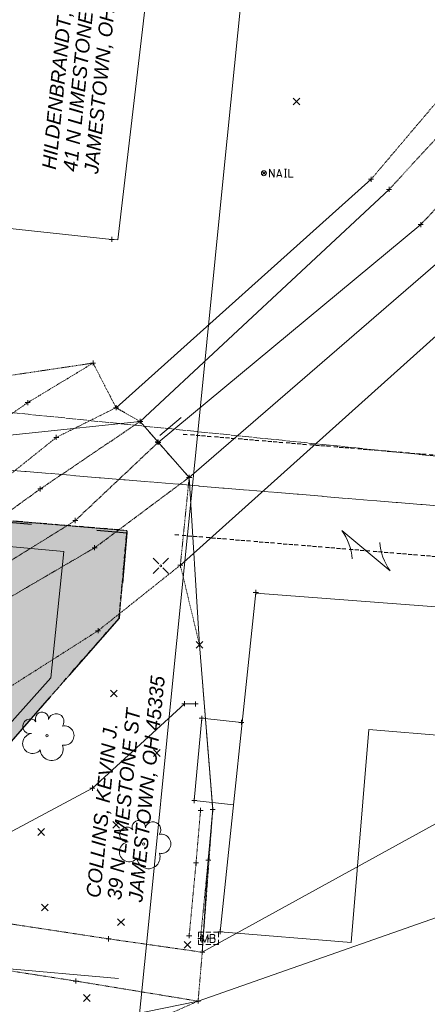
# Model space of a CAD drawing. Header units: feet. Extents: x 1620404 to 1693143, y 557267 to 607752.
# Tile 98 of 107: x 1621019 to 1621100, y 607306 to 607501. Entities that reach past the tile are written whole.
import ezdxf

# ---------------------------------------------------------------- set-up
doc = ezdxf.new("R2010")
doc.units = ezdxf.units.FT
doc.header["$MEASUREMENT"] = 0
for name, pattern in [('cl', [5, 0.09375, -0.09375, 4.625, -0.09375, 0.09375]), ('constlimit', [0]), ('DGN Style 2', [0.271631, 0.162979, -0.108652]), ('DGN Style 5', [0.190142, 0.081489, -0.108652]), ('elec', [4.2, 2, -0.1, -0.1, 2]), ('esmtchex', [4.75, 0.8, -0.325, -0.325, 0.8, -0.3, 0.8, -0.3, 0.8, -0.3]), ('esmtshex', [4.75, 0.8, -0.325, -0.325, 0.8, -0.3, 0.8, -0.3, 0.8, -0.3]), ('gasex', [0]), ('sanex', [0]), ('stream', [1.4, 0.7, -0.1, 0.1, -0.1, 0.1, -0.1, 0.1, -0.1])]:
    doc.linetypes.add(name, pattern=pattern)
for name, color, linetype, lineweight in [('BD_X_Building', 241, 'Continuous', 0), ('BD_X_Porch_or_Deck', 7, 'Continuous', 0), ('DR_X_Ditch', 133, 'stream', 0), ('DT_X_Break_Line', 40, 'Continuous', 0), ('DT_X_TIN_Hull', 5, 'Continuous', 0), ('DV_X_Property_Line', 7, 'Continuous', 0), ('DV_X_Property_Line (Construction)', 7, 'Continuous', 0), ('HY_X_Water_Edge', 133, 'stream', 0), ('PV_P_EOP', 7, 'Continuous', 30), ('PV_X_Driveway', 7, 'DGN Style 5', 0), ('PV_X_Walk', 120, 'DGN Style 5', 0), ('RD_X_Cells', 7, 'Continuous', 0), ('RD_X_Cells (Construction)', 7, 'Continuous', 0), ('RW_P_Const_Limits', 120, 'constlimit', 0), ('RW_X_CL', 6, 'cl', 0), ('RW_X_Esmt_CH', 6, 'esmtchex', 30), ('RW_X_Esmt_SH', 6, 'esmtshex', 30), ('SV_X_Break_Lines', 4, 'DGN Style 2', 0), ('SV_X_Control_Cells_Found', 7, 'Continuous', 0), ('SV_X_Random_Point (Construction)', 7, 'Continuous', 0), ('SV_X_Toe_of_Slope', 193, 'DGN Style 2', 0), ('SV_X_Top_of_Bank', 97, 'DGN Style 2', 0), ('UT_P_Electric', 1, 'elec', 13), ('UT_X_Gas', 40, 'gasex', 0), ('UT_X_Sanitary_Line', 3, 'sanex', 0), ('VG_X_Cells', 3, 'Continuous', 0), ('XS_X_Ground_Line', 3, 'DGN Style 2', 13)]:
    doc.layers.add(name, color=color, linetype=linetype, lineweight=lineweight)
doc.layers.add('RW_X_Easement_Area', color=3, linetype='DGN Style 2', lineweight=0, plot=False, transparency=0.5)
doc.layers.add('SH_Named_Boundary (Construction)', color=7, linetype='Continuous', lineweight=0, plot=False, transparency=0.5)
doc.layers.add('SV_X_Shot_Marker (Construction)', color=40, linetype='Continuous', lineweight=0, transparency=0.5)
doc.styles.add('Slanted-Normal LS 0.50 Masked', font='ariali.ttf', dxfattribs={"height": 0.14})

# ---------------------------------------------------------------- blocks, each defined once
blk = doc.blocks.new('OHK')
at = {"layer": 'DV_X_Property_Line', "color": 52, "linetype": 'Continuous', "lineweight": 0}
blk.add_line((-0.1, -0.12), (0.1, 0.12), dxfattribs=at)
for centre, start, end in [((-0.0581, 0.335), 273.6945, 306.337), ((0.0581, -0.335), 93.6945, 126.337)]:
    blk.add_arc(centre, 0.2668, start, end, dxfattribs=at)
at = {"layer": 'DV_X_Property_Line (Construction)', "color": 52, "linetype": 'Continuous', "lineweight": 30}
blk.add_point((0, 0), dxfattribs=at)
blk = doc.blocks.new('NAIL')
at = {"layer": 'SV_X_Control_Cells_Found', "color": 7, "linetype": 'Continuous', "lineweight": 0}
for p, q in [((-0.0177, 0.0177), (0.0177, -0.0177)), ((-0.0177, -0.0177), (0.0177, 0.0177))]:
    blk.add_line(p, q, dxfattribs=at)
at = {"layer": 'SV_X_Control_Cells_Found', "color": 7, "linetype": 'Continuous', "lineweight": 0, "flags": 128}
for points in [[(0.0545, -0.0405), (0.0545, 0.0395), (0.1017, -0.0405), (0.1017, 0.0395)], [(0.1269, -0.0405), (0.1521, 0.0395), (0.1767, -0.0405)], [(0.2019, 0.0395), (0.222, 0.0395)], [(0.2119, -0.0405), (0.2119, 0.0395)], [(0.2472, 0.0395), (0.2472, -0.0405), (0.2907, -0.0405)], [(0.1704, -0.0216), (0.1332, -0.0216)], [(0.2019, -0.0405), (0.222, -0.0405)]]:
    blk.add_lwpolyline(points, dxfattribs=at)
at = {"layer": 'SV_X_Control_Cells_Found', "color": 7, "linetype": 'Continuous', "lineweight": 0}
blk.add_circle((0, 0), 0.025, dxfattribs=at)
blk = doc.blocks.new('X_18')
at = {"layer": 'SV_X_Random_Point (Construction)', "color": 7, "linetype": 'Continuous', "lineweight": 0, "transparency": 33554559}
for p, q in [((-0.0333, -0.0334), (0.0333, 0.0334)), ((-0.0333, 0.0334), (0.0333, -0.0334))]:
    blk.add_line(p, q, dxfattribs=at)
blk = doc.blocks.new('SVPT_41')
at = {"layer": 'SV_X_Shot_Marker (Construction)', "transparency": 33554495}
for p, q in [((-0.025, 0), (0.025, 0)), ((0, 0.025), (0, -0.025))]:
    blk.add_line(p, q, dxfattribs=at)
blk.add_point((0, 0), dxfattribs=at)
blk = doc.blocks.new('SVPT_42')
at = {"layer": 'SV_X_Shot_Marker (Construction)', "transparency": 33554495}
for p, q in [((-0.025, 0), (0.025, 0)), ((0, 0.025), (0, -0.025))]:
    blk.add_line(p, q, dxfattribs=at)
blk.add_point((0, 0), dxfattribs=at)
blk = doc.blocks.new('SVPT_43')
at = {"layer": 'SV_X_Shot_Marker (Construction)', "transparency": 33554495}
for p, q in [((-0.025, 0), (0.025, 0)), ((0, 0.025), (0, -0.025))]:
    blk.add_line(p, q, dxfattribs=at)
blk.add_point((0, 0), dxfattribs=at)
blk = doc.blocks.new('SVPT_432')
at = {"layer": 'SV_X_Shot_Marker (Construction)', "transparency": 33554495}
for p, q in [((-0.025, 0), (0.025, 0)), ((0, 0.025), (0, -0.025))]:
    blk.add_line(p, q, dxfattribs=at)
blk.add_point((0, 0), dxfattribs=at)
blk = doc.blocks.new('SVPT_433')
at = {"layer": 'SV_X_Shot_Marker (Construction)', "transparency": 33554495}
for p, q in [((-0.025, 0), (0.025, 0)), ((0, 0.025), (0, -0.025))]:
    blk.add_line(p, q, dxfattribs=at)
blk.add_point((0, 0), dxfattribs=at)
blk = doc.blocks.new('BMCHS')
at = {"layer": 'SV_X_Control_Cells_Found', "color": 52, "linetype": 'Continuous', "lineweight": 0}
for p, q in [((-0.0755, 0.0752), (-0.0208, 0.0205)), ((0.0208, 0.0205), (0.0754, 0.0752)), ((-0.0755, -0.0757), (-0.0208, -0.0211)), ((0.0208, -0.0211), (0.0754, -0.0757))]:
    blk.add_line(p, q, dxfattribs=at)
blk.add_circle((0, 0), 0.0085, dxfattribs=at)
blk = doc.blocks.new('SVPT_434')
at = {"layer": 'SV_X_Shot_Marker (Construction)', "transparency": 33554495}
for p, q in [((-0.025, 0), (0.025, 0)), ((0, 0.025), (0, -0.025))]:
    blk.add_line(p, q, dxfattribs=at)
blk.add_point((0, 0), dxfattribs=at)
blk = doc.blocks.new('SVPT_435')
at = {"layer": 'SV_X_Shot_Marker (Construction)', "transparency": 33554495}
for p, q in [((-0.025, 0), (0.025, 0)), ((0, 0.025), (0, -0.025))]:
    blk.add_line(p, q, dxfattribs=at)
blk.add_point((0, 0), dxfattribs=at)
blk = doc.blocks.new('SVPT_436')
at = {"layer": 'SV_X_Shot_Marker (Construction)', "transparency": 33554495}
for p, q in [((-0.025, 0), (0.025, 0)), ((0, 0.025), (0, -0.025))]:
    blk.add_line(p, q, dxfattribs=at)
blk.add_point((0, 0), dxfattribs=at)
blk = doc.blocks.new('SVPT_437')
at = {"layer": 'SV_X_Shot_Marker (Construction)', "transparency": 33554495}
for p, q in [((-0.025, 0), (0.025, 0)), ((0, 0.025), (0, -0.025))]:
    blk.add_line(p, q, dxfattribs=at)
blk.add_point((0, 0), dxfattribs=at)
blk = doc.blocks.new('SVPT_438')
at = {"layer": 'SV_X_Shot_Marker (Construction)', "transparency": 33554495}
for p, q in [((-0.025, 0), (0.025, 0)), ((0, 0.025), (0, -0.025))]:
    blk.add_line(p, q, dxfattribs=at)
blk.add_point((0, 0), dxfattribs=at)
blk = doc.blocks.new('SVPT_439')
at = {"layer": 'SV_X_Shot_Marker (Construction)', "transparency": 33554495}
for p, q in [((-0.025, 0), (0.025, 0)), ((0, 0.025), (0, -0.025))]:
    blk.add_line(p, q, dxfattribs=at)
blk.add_point((0, 0), dxfattribs=at)
blk = doc.blocks.new('SVPT_440')
at = {"layer": 'SV_X_Shot_Marker (Construction)', "transparency": 33554495}
for p, q in [((-0.025, 0), (0.025, 0)), ((0, 0.025), (0, -0.025))]:
    blk.add_line(p, q, dxfattribs=at)
blk.add_point((0, 0), dxfattribs=at)
blk = doc.blocks.new('SVPT_441')
at = {"layer": 'SV_X_Shot_Marker (Construction)', "transparency": 33554495}
for p, q in [((-0.025, 0), (0.025, 0)), ((0, 0.025), (0, -0.025))]:
    blk.add_line(p, q, dxfattribs=at)
blk.add_point((0, 0), dxfattribs=at)
blk = doc.blocks.new('MB')
at = {"layer": 'RD_X_Cells', "color": 230, "linetype": 'Continuous', "lineweight": 0}
for p, q in [((-0.0256, 0.0611), (0.0245, 0.0611)), ((-0.0256, -0.0611), (0.0245, -0.0611))]:
    blk.add_line(p, q, dxfattribs=at)
at = {"layer": 'RD_X_Cells', "color": 230, "linetype": 'Continuous', "lineweight": 0, "flags": 128}
for points in [[(-0.1, 0.0126), (-0.1, 0.0611), (-0.0515, 0.0611)], [(-0.0648, -0.04), (-0.0648, 0.04), (-0.0358, -0.04), (-0.0081, 0.04), (-0.0081, -0.04)], [(0.0511, 0.0035), (0.0542, 0.0066), (0.0561, 0.0085), (0.0574, 0.0104), (0.058, 0.0117), (0.0593, 0.0142), (0.0599, 0.0161), (0.0612, 0.0205), (0.0612, 0.0224), (0.0612, 0.0249), (0.0605, 0.0287), (0.0593, 0.0318), (0.0574, 0.0343), (0.0542, 0.0368), (0.0517, 0.0381), (0.0505, 0.0387), (0.0473, 0.04), (0.0164, 0.04), (0.0164, -0.04), (0.0511, -0.04), (0.0555, -0.0375), (0.0593, -0.0343), (0.0624, -0.0293), (0.0643, -0.0236), (0.0649, -0.0179), (0.0649, -0.0142), (0.0637, -0.0104), (0.0612, -0.0047), (0.058, -0.0009), (0.0511, 0.0035), (0.0164, 0.0035)], [(0.0503, 0.0611), (0.1, 0.0611), (0.1, 0.0126)], [(-0.0515, -0.0611), (-0.1, -0.0611), (-0.1, -0.0126)], [(0.1, -0.0126), (0.1, -0.0611), (0.0503, -0.0611)]]:
    blk.add_lwpolyline(points, dxfattribs=at)
at = {"layer": 'RD_X_Cells (Construction)', "color": 230, "linetype": 'Continuous', "lineweight": 30}
blk.add_point((0, 0), dxfattribs=at)
blk = doc.blocks.new('X_72')
at = {"layer": 'SV_X_Random_Point (Construction)', "color": 7, "linetype": 'Continuous', "lineweight": 0, "transparency": 33554559}
for p, q in [((-0.0333, -0.0334), (0.0333, 0.0334)), ((-0.0333, 0.0334), (0.0333, -0.0334))]:
    blk.add_line(p, q, dxfattribs=at)
blk = doc.blocks.new('X_73')
at = {"layer": 'SV_X_Random_Point (Construction)', "color": 7, "linetype": 'Continuous', "lineweight": 0, "transparency": 33554559}
for p, q in [((-0.0333, -0.0334), (0.0333, 0.0334)), ((-0.0333, 0.0334), (0.0333, -0.0334))]:
    blk.add_line(p, q, dxfattribs=at)
blk = doc.blocks.new('X_74')
at = {"layer": 'SV_X_Random_Point (Construction)', "color": 7, "linetype": 'Continuous', "lineweight": 0, "transparency": 33554559}
for p, q in [((-0.0333, -0.0334), (0.0333, 0.0334)), ((-0.0333, 0.0334), (0.0333, -0.0334))]:
    blk.add_line(p, q, dxfattribs=at)
blk = doc.blocks.new('X_80')
at = {"layer": 'SV_X_Random_Point (Construction)', "color": 7, "linetype": 'Continuous', "lineweight": 0, "transparency": 33554559}
for p, q in [((-0.0333, -0.0334), (0.0333, 0.0334)), ((-0.0333, 0.0334), (0.0333, -0.0334))]:
    blk.add_line(p, q, dxfattribs=at)
blk = doc.blocks.new('X_81')
at = {"layer": 'SV_X_Random_Point (Construction)', "color": 7, "linetype": 'Continuous', "lineweight": 0, "transparency": 33554559}
for p, q in [((-0.0333, -0.0334), (0.0333, 0.0334)), ((-0.0333, 0.0334), (0.0333, -0.0334))]:
    blk.add_line(p, q, dxfattribs=at)
blk = doc.blocks.new('X_82')
at = {"layer": 'SV_X_Random_Point (Construction)', "color": 7, "linetype": 'Continuous', "lineweight": 0, "transparency": 33554559}
for p, q in [((-0.0333, -0.0334), (0.0333, 0.0334)), ((-0.0333, 0.0334), (0.0333, -0.0334))]:
    blk.add_line(p, q, dxfattribs=at)
blk = doc.blocks.new('X_83')
at = {"layer": 'SV_X_Random_Point (Construction)', "color": 7, "linetype": 'Continuous', "lineweight": 0, "transparency": 33554559}
for p, q in [((-0.0333, -0.0334), (0.0333, 0.0334)), ((-0.0333, 0.0334), (0.0333, -0.0334))]:
    blk.add_line(p, q, dxfattribs=at)
blk = doc.blocks.new('X_84')
at = {"layer": 'SV_X_Random_Point (Construction)', "color": 7, "linetype": 'Continuous', "lineweight": 0, "transparency": 33554559}
for p, q in [((-0.0333, -0.0334), (0.0333, 0.0334)), ((-0.0333, 0.0334), (0.0333, -0.0334))]:
    blk.add_line(p, q, dxfattribs=at)
blk = doc.blocks.new('SVPT_442')
at = {"layer": 'SV_X_Shot_Marker (Construction)', "transparency": 33554495}
for p, q in [((-0.025, 0), (0.025, 0)), ((0, 0.025), (0, -0.025))]:
    blk.add_line(p, q, dxfattribs=at)
blk.add_point((0, 0), dxfattribs=at)
blk = doc.blocks.new('SVPT_443')
at = {"layer": 'SV_X_Shot_Marker (Construction)', "transparency": 33554495}
for p, q in [((-0.025, 0), (0.025, 0)), ((0, 0.025), (0, -0.025))]:
    blk.add_line(p, q, dxfattribs=at)
blk.add_point((0, 0), dxfattribs=at)
blk = doc.blocks.new('SVPT_444')
at = {"layer": 'SV_X_Shot_Marker (Construction)', "transparency": 33554495}
for p, q in [((-0.025, 0), (0.025, 0)), ((0, 0.025), (0, -0.025))]:
    blk.add_line(p, q, dxfattribs=at)
blk.add_point((0, 0), dxfattribs=at)
blk = doc.blocks.new('TREE')
at = {"layer": 'VG_X_Cells', "color": 3, "linetype": 'Continuous', "lineweight": 0}
blk.add_circle((0, 0), 0.012, dxfattribs=at)
for centre, radius, start, end in [((-0.0492, 0.1684), 0.0658, 354.0047, 205.97412), ((0.0913, 0.1415), 0.0776, 323.82996, 165.0376), ((-0.1655, 0.0932), 0.0735, 39.06254, 279.54124), ((-0.1427, -0.0774), 0.0987, 96.17219, 320.57371), ((0.173, 0.0018), 0.0957, 259.14531, 101.45961), ((0.0473, -0.1303), 0.1142, 184.94757, 19.45715)]:
    blk.add_arc(centre, radius, start, end, dxfattribs=at)
blk = doc.blocks.new('TREE_1')
at = {"layer": 'VG_X_Cells', "color": 3, "linetype": 'Continuous', "lineweight": 0}
blk.add_circle((0, 0), 0.012, dxfattribs=at)
for centre, radius, start, end in [((-0.0492, 0.1684), 0.0658, 354.0047, 205.97412), ((0.0913, 0.1415), 0.0776, 323.82996, 165.0376), ((-0.1655, 0.0932), 0.0735, 39.06254, 279.54124), ((-0.1427, -0.0774), 0.0987, 96.17219, 320.57371), ((0.173, 0.0018), 0.0957, 259.14531, 101.45961), ((0.0473, -0.1303), 0.1142, 184.94757, 19.45715)]:
    blk.add_arc(centre, radius, start, end, dxfattribs=at)
blk = doc.blocks.new('SVPT_450')
at = {"layer": 'SV_X_Shot_Marker (Construction)', "transparency": 33554495}
for p, q in [((-0.025, 0), (0.025, 0)), ((0, 0.025), (0, -0.025))]:
    blk.add_line(p, q, dxfattribs=at)
blk.add_point((0, 0), dxfattribs=at)
blk = doc.blocks.new('SVPT_451')
at = {"layer": 'SV_X_Shot_Marker (Construction)', "transparency": 33554495}
for p, q in [((-0.025, 0), (0.025, 0)), ((0, 0.025), (0, -0.025))]:
    blk.add_line(p, q, dxfattribs=at)
blk.add_point((0, 0), dxfattribs=at)
blk = doc.blocks.new('SVPT_452')
at = {"layer": 'SV_X_Shot_Marker (Construction)', "transparency": 33554495}
for p, q in [((-0.025, 0), (0.025, 0)), ((0, 0.025), (0, -0.025))]:
    blk.add_line(p, q, dxfattribs=at)
blk.add_point((0, 0), dxfattribs=at)
blk = doc.blocks.new('SVPT_453')
at = {"layer": 'SV_X_Shot_Marker (Construction)', "transparency": 33554495}
for p, q in [((-0.025, 0), (0.025, 0)), ((0, 0.025), (0, -0.025))]:
    blk.add_line(p, q, dxfattribs=at)
blk.add_point((0, 0), dxfattribs=at)
blk = doc.blocks.new('X_85')
at = {"layer": 'SV_X_Random_Point (Construction)', "color": 7, "linetype": 'Continuous', "lineweight": 0, "transparency": 33554559}
for p, q in [((-0.0333, -0.0334), (0.0333, 0.0334)), ((-0.0333, 0.0334), (0.0333, -0.0334))]:
    blk.add_line(p, q, dxfattribs=at)
blk = doc.blocks.new('*U1169')
at = {"layer": 'DT_X_TIN_Hull', "flags": 128}
for points in [[(-283.74, -75.71), (-282.33, -81.3), (-217.69, -104.06), (-142.34, -167.87), (-146.67, -213.69), (-135.19, -297.92), (-84.51, -298.27), (-83.44, -286.62), (-81.16, -261.73), (-81.03, -260.23), (-78.8, -235.34), (-78.51, -232.83), (-75.69, -207.99), (-75.69, -207.93), (-73.19, -183.06), (-73.05, -181.83), (-70.37, -156.98), (-68.84, -139.29), (0.03, -71.15), (23.69, -66.34), (283.74, 24.86)], [(188.57, 33.52), (24.5, -56.65), (25.68, -38.43), (26.59, -28.38), (23.96, 4.23), (21.91, 37.43), (12.19, 48.52), (-33.19, 43.74), (-94.82, 122.25), (-93.8, 130.61)]]:
    blk.add_lwpolyline(points, dxfattribs=at)
blk = doc.blocks.new('SVPT_1029')
at = {"layer": 'SV_X_Shot_Marker (Construction)', "transparency": 33554495}
for p, q in [((-0.025, 0), (0.025, 0)), ((0, 0.025), (0, -0.025))]:
    blk.add_line(p, q, dxfattribs=at)
blk.add_point((0, 0), dxfattribs=at)
blk = doc.blocks.new('SVPT_1030')
at = {"layer": 'SV_X_Shot_Marker (Construction)', "transparency": 33554495}
for p, q in [((-0.025, 0), (0.025, 0)), ((0, 0.025), (0, -0.025))]:
    blk.add_line(p, q, dxfattribs=at)
blk.add_point((0, 0), dxfattribs=at)
blk = doc.blocks.new('SVPT_1031')
at = {"layer": 'SV_X_Shot_Marker (Construction)', "transparency": 33554495}
for p, q in [((-0.025, 0), (0.025, 0)), ((0, 0.025), (0, -0.025))]:
    blk.add_line(p, q, dxfattribs=at)
blk.add_point((0, 0), dxfattribs=at)
blk = doc.blocks.new('SVPT_1032')
at = {"layer": 'SV_X_Shot_Marker (Construction)', "transparency": 33554495}
for p, q in [((-0.025, 0), (0.025, 0)), ((0, 0.025), (0, -0.025))]:
    blk.add_line(p, q, dxfattribs=at)
blk.add_point((0, 0), dxfattribs=at)
blk = doc.blocks.new('SVPT_1033')
at = {"layer": 'SV_X_Shot_Marker (Construction)', "transparency": 33554495}
for p, q in [((-0.025, 0), (0.025, 0)), ((0, 0.025), (0, -0.025))]:
    blk.add_line(p, q, dxfattribs=at)
blk.add_point((0, 0), dxfattribs=at)
blk = doc.blocks.new('SVPT_1034')
at = {"layer": 'SV_X_Shot_Marker (Construction)', "transparency": 33554495}
for p, q in [((-0.025, 0), (0.025, 0)), ((0, 0.025), (0, -0.025))]:
    blk.add_line(p, q, dxfattribs=at)
blk.add_point((0, 0), dxfattribs=at)
blk = doc.blocks.new('SVPT_1035')
at = {"layer": 'SV_X_Shot_Marker (Construction)', "transparency": 33554495}
for p, q in [((-0.025, 0), (0.025, 0)), ((0, 0.025), (0, -0.025))]:
    blk.add_line(p, q, dxfattribs=at)
blk.add_point((0, 0), dxfattribs=at)
blk = doc.blocks.new('SVPT_1043')
at = {"layer": 'SV_X_Shot_Marker (Construction)', "transparency": 33554495}
for p, q in [((0, 0.025), (0, -0.025)), ((-0.025, 0), (0.025, 0))]:
    blk.add_line(p, q, dxfattribs=at)
blk.add_point((0, 0), dxfattribs=at)
blk = doc.blocks.new('SVPT_1101')
at = {"layer": 'SV_X_Shot_Marker (Construction)', "transparency": 33554495}
for p, q in [((-0.025, 0), (0.025, 0)), ((0, 0.025), (0, -0.025))]:
    blk.add_line(p, q, dxfattribs=at)
blk.add_point((0, 0), dxfattribs=at)
blk = doc.blocks.new('SVPT_1102')
at = {"layer": 'SV_X_Shot_Marker (Construction)', "transparency": 33554495}
for p, q in [((-0.025, 0), (0.025, 0)), ((0, 0.025), (0, -0.025))]:
    blk.add_line(p, q, dxfattribs=at)
blk.add_point((0, 0), dxfattribs=at)
blk = doc.blocks.new('SVPT_1103')
at = {"layer": 'SV_X_Shot_Marker (Construction)', "transparency": 33554495}
for p, q in [((-0.025, 0), (0.025, 0)), ((0, 0.025), (0, -0.025))]:
    blk.add_line(p, q, dxfattribs=at)
blk.add_point((0, 0), dxfattribs=at)
blk = doc.blocks.new('SVPT_1104')
at = {"layer": 'SV_X_Shot_Marker (Construction)', "transparency": 33554495}
for p, q in [((-0.025, 0), (0.025, 0)), ((0, 0.025), (0, -0.025))]:
    blk.add_line(p, q, dxfattribs=at)
blk.add_point((0, 0), dxfattribs=at)
blk = doc.blocks.new('SVPT_1140')
at = {"layer": 'SV_X_Shot_Marker (Construction)', "transparency": 33554495}
for p, q in [((-0.025, 0), (0.025, 0)), ((0, 0.025), (0, -0.025))]:
    blk.add_line(p, q, dxfattribs=at)
blk.add_point((0, 0), dxfattribs=at)
blk = doc.blocks.new('SVPT_1141')
at = {"layer": 'SV_X_Shot_Marker (Construction)', "transparency": 33554495}
for p, q in [((-0.025, 0), (0.025, 0)), ((0, 0.025), (0, -0.025))]:
    blk.add_line(p, q, dxfattribs=at)
blk.add_point((0, 0), dxfattribs=at)
blk = doc.blocks.new('SVPT_1142')
at = {"layer": 'SV_X_Shot_Marker (Construction)', "transparency": 33554495}
for p, q in [((-0.025, 0), (0.025, 0)), ((0, 0.025), (0, -0.025))]:
    blk.add_line(p, q, dxfattribs=at)
blk.add_point((0, 0), dxfattribs=at)

msp = doc.modelspace()

# ---------------------------------------------------------------- linework, layer by layer
at = {"layer": 'BD_X_Building'}
for p, q in [((1621036.98, 607457.68), (1621038.17, 607457.56)), ((1621122.36, 607383.29), (1621065.55, 607387.59)), ((1621084.46, 607318.34), (1621087.97, 607360.54)), ((1621087.97, 607360.54), (1621119.47, 607357.92)), ((1621058.51, 607320.5), (1621084.46, 607318.34))]:
    msp.add_line(p, q, dxfattribs=at)
at = {"layer": 'BD_X_Building', "flags": 128}
for points in [[(1621036.98, 607457.68), (1621008.8, 607460.67)], [(1621065.56, 607387.74), (1621058.51, 607320.5)]]:
    msp.add_lwpolyline(points, dxfattribs=at)
at = {"layer": 'BD_X_Porch_or_Deck'}
msp.add_line((1621053.36, 607346.48), (1621061.14, 607345.64), dxfattribs=at)
at = {"layer": 'BD_X_Porch_or_Deck', "flags": 128}
msp.add_lwpolyline([(1621053.36, 607346.48), (1621054.82, 607362.79), (1621062.7, 607361.97)], dxfattribs=at)
at = {"layer": 'DR_X_Ditch', "flags": 128}
msp.add_lwpolyline([(1621098.26, 607460.62), (1621131.78, 607496.09), (1621163.7, 607535.15), (1621204.3, 607578.78), (1621236.39, 607611.18), (1621277.1, 607640.63), (1621316.81, 607671.58), (1621364.8, 607706.19)], dxfattribs=at)
at = {"layer": 'DT_X_Break_Line'}
for p, q in [((1621037.83, 607424.33), (1621088.42, 607469.58)), ((1621091.98, 607467.57), (1621042.62, 607421.61)), ((1621046.19, 607417.46), (1621098.26, 607460.62)), ((1621101.67, 607453.07), (1621052.34, 607410.52)), ((1621112.46, 607448.56), (1621050.59, 607393.13))]:
    msp.add_line(p, q, dxfattribs=at)
at = {"layer": 'HY_X_Water_Edge'}
msp.add_point((1621042.62, 607421.61), dxfattribs=at)
at = {"layer": 'PV_X_Driveway', "flags": 128}
msp.add_lwpolyline([(1621054.11, 607306.75), (1621029.86, 607310.73), (1621008.79, 607314), (1620999.11, 607315.64), (1620991.61, 607316.42), (1620986.89, 607316.71), (1620983.82, 607316.24), (1620979.17, 607315.07), (1620975.62, 607313.71), (1620972.5, 607311.97), (1620971.3, 607311.31), (1620971.13, 607310.77), (1620971, 607310.15), (1620970.84, 607309.27), (1620973.89, 607308.62), (1620999.55, 607305.5), (1621030.45, 607301.94)], dxfattribs=at)
at = {"layer": 'PV_X_Walk', "flags": 128}
for points in [[(1621052.34, 607319.72), (1621053.7, 607334.14), (1621054.59, 607344.55)], [(1621057.01, 607344.71), (1621056.11, 607334.66), (1621054.58, 607319.15)]]:
    msp.add_lwpolyline(points, dxfattribs=at)
at = {"layer": 'RW_P_Const_Limits'}
for p, q in [((1621027.51, 607395.84), (1621012.47, 607397.21)), ((1621024.89, 607370.82), (1621027.51, 607395.84)), ((1621008.38, 607352.34), (1621024.89, 607370.82))]:
    msp.add_line(p, q, dxfattribs=at)
at = {"layer": 'RW_X_Esmt_SH'}
for p, q in [((1621051.17, 607419.11), (1621561.39, 607376.53)), ((1621049.5, 607399.18), (1621559.73, 607356.6))]:
    msp.add_line(p, q, dxfattribs=at)
at = {"layer": 'SV_X_Break_Lines', "flags": 128}
for points in [[(1620989.17, 607405.19), (1620999.06, 607410.47), (1621020.33, 607425.34), (1621033.29, 607433.17)], [(1620990.49, 607399.42), (1621000.47, 607398.02), (1621025.99, 607418.44), (1621037.83, 607424.33)]]:
    msp.add_lwpolyline(points, dxfattribs=at)
at = {"layer": 'SV_X_Toe_of_Slope', "flags": 128}
msp.add_lwpolyline([(1621091.98, 607467.57), (1621125.27, 607503.64), (1621155.57, 607543.55), (1621194.23, 607585.96), (1621229.27, 607619.63), (1621270.17, 607649.45), (1621313.41, 607682.02), (1621357.67, 607717.03)], dxfattribs=at)
at = {"layer": 'SV_X_Top_of_Bank', "flags": 128}
msp.add_lwpolyline([(1621088.42, 607469.58), (1621121.71, 607508.87), (1621152.08, 607547.5), (1621190.16, 607588.87), (1621224.62, 607622.05), (1621265.66, 607652.5), (1621309.41, 607687.37), (1621352.88, 607724.24)], dxfattribs=at)
at = {"layer": 'UT_X_Sanitary_Line'}
for p, q in [((1621050.72, 607422.36), (1621046.49, 607418.79)), ((1620969.21, 607317.37), (1621038.31, 607311.22))]:
    msp.add_line(p, q, dxfattribs=at)

# ---------------------------------------------------------------- block references
at = {"layer": 'DV_X_Property_Line', "color": 52, "linetype": 'Continuous', "lineweight": 30, "xscale": 40, "yscale": 40, "zscale": 40, "rotation": 270}
msp.add_blockref('OHK', (1621087.39, 607396.01), dxfattribs=at)
at = {"layer": 'RD_X_Cells', "color": 230, "linetype": 'Continuous', "lineweight": 30, "xscale": 20, "yscale": 20, "zscale": 20}
msp.add_blockref('MB', (1621056.17, 607319.18), dxfattribs=at)
at = {"layer": 'SV_X_Control_Cells_Found', "color": 7, "linetype": 'Continuous', "lineweight": 0, "xscale": 20, "yscale": 20, "zscale": 20}
msp.add_blockref('NAIL', (1621067.17, 607470.79), dxfattribs=at)
at = {"layer": 'SV_X_Control_Cells_Found', "color": 52, "linetype": 'Continuous', "lineweight": 0, "xscale": 20, "yscale": 20, "zscale": 20}
msp.add_blockref('BMCHS', (1621046.71, 607393), dxfattribs=at)
at = {"layer": 'SV_X_Random_Point (Construction)', "color": 7, "linetype": 'Continuous', "lineweight": 0, "transparency": 33554559, "xscale": 20, "yscale": 20, "zscale": 20}
for name, p in [('X_18', (1621073.63, 607485.02)), ('X_83', (1621054.39, 607377.32)), ('X_80', (1621022.97, 607340.26)), ('X_74', (1621023.71, 607325.3)), ('X_73', (1621038.82, 607322.38)), ('X_72', (1621052.03, 607317.91)), ('X_85', (1621032.03, 607307.37))]:
    msp.add_blockref(name, p, dxfattribs=at)
at = {"layer": 'SV_X_Shot_Marker (Construction)', "transparency": 33554495, "xscale": 20, "yscale": 20, "zscale": 20}
for name, p in [('SVPT_41', (1621088.42, 607469.58)), ('SVPT_42', (1621091.98, 607467.57)), ('SVPT_43', (1621098.26, 607460.62)), ('SVPT_1043', (1621036.98, 607457.68)), ('SVPT_1102', (1621033.29, 607433.17)), ('SVPT_1101', (1621020.33, 607425.34)), ('SVPT_1104', (1621037.83, 607424.33)), ('SVPT_1029', (1621042.62, 607421.61)), ('SVPT_1103', (1621025.99, 607418.44)), ('SVPT_1030', (1621046.09, 607417.55)), ('SVPT_1031', (1621046.19, 607417.46)), ('SVPT_1032', (1621052.34, 607410.52)), ('SVPT_1035', (1621022.82, 607408.23)), ('SVPT_1034', (1621029.76, 607401.98)), ('SVPT_1033', (1621033.59, 607396.57)), ('SVPT_433', (1621050.59, 607393.13)), ('SVPT_434', (1621065.56, 607387.74)), ('SVPT_432', (1621034.27, 607380.14)), ('SVPT_1141', (1621051.4, 607365.66)), ('SVPT_1142', (1621053.62, 607365.63)), ('SVPT_443', (1621054.82, 607362.79)), ('SVPT_444', (1621062.7, 607361.97)), ('SVPT_442', (1621053.36, 607346.48)), ('SVPT_438', (1621054.59, 607344.55)), ('SVPT_439', (1621057.01, 607344.71)), ('SVPT_437', (1621053.7, 607334.14)), ('SVPT_440', (1621056.11, 607334.66)), ('SVPT_435', (1621058.51, 607320.5)), ('SVPT_450', (1621036.36, 607319.09)), ('SVPT_436', (1621052.34, 607319.72)), ('SVPT_441', (1621054.58, 607319.15)), ('SVPT_451', (1621054.93, 607316.44)), ('SVPT_453', (1621029.86, 607310.73)), ('SVPT_452', (1621054.11, 607306.75))]:
    msp.add_blockref(name, p, dxfattribs=at)
at = {"layer": 'VG_X_Cells', "color": 3, "linetype": 'Continuous', "lineweight": 0, "xscale": 20, "yscale": 20, "zscale": 20}
msp.add_blockref('TREE_1', (1621024.13, 607359.33), dxfattribs=at)

# ---------------------------------------------------------------- texts
at = {"layer": 'PV_P_EOP', "linetype": 'Continuous', "char_height": 2.8, "attachment_point": 1, "rotation": 84.274, "line_spacing_factor": 0.9, "style": 'Slanted-Normal LS 0.50 Masked', "bg_fill": 3, "box_fill_scale": 1.0125, "bg_fill_color": 7, "bg_fill_transparency": 0}
for s, insert in [('HILDENBRANDT, REBECCA JEAN\\P41 N LIMESTONE ST\\PJAMESTOWN, OH 45335', (1621023.13, 607471.69)), ('COLLINS, KEVIN J.\\P39 N LIMESTONE ST\\PJAMESTOWN, OH 45335', (1621031.9, 607327.4))]:
    msp.add_mtext(s, dxfattribs=dict(at, insert=insert))

# ---------------------------------------------------------------- next in the draw order: linework, layer by layer
at = {"layer": 'BD_X_Building'}
msp.add_line((1621046.34, 607526.76), (1621038.17, 607457.56), dxfattribs=at)
at = {"layer": 'DR_X_Ditch', "flags": 128}
msp.add_lwpolyline([(1620812.28, 607290.97), (1620831.52, 607300.3), (1620859.27, 607309.37), (1620871.34, 607314.8), (1620884.06, 607321.46), (1620901.11, 607331.64), (1620919.29, 607345.34), (1620942.01, 607360.11), (1620965.66, 607369.95), (1620996.58, 607381.37), (1621029.76, 607401.98), (1621046.19, 607417.46)], dxfattribs=at)
at = {"layer": 'HY_X_Water_Edge', "flags": 128}
for points in [[(1620814.86, 607301.89), (1620837.28, 607315.38), (1620858.15, 607323.49), (1620870.43, 607322.01), (1620882.07, 607327.1), (1620905.46, 607339.12), (1620917.1, 607352.54), (1620929.55, 607365.29), (1620949.07, 607375.46), (1620965.39, 607379.95), (1620996.61, 607389.34), (1621022.82, 607408.23), (1621042.62, 607421.61)], [(1620815.49, 607284.81), (1620835.77, 607293.33), (1620863.59, 607303.66), (1620874.92, 607311.02), (1620889.26, 607316.69), (1620903.41, 607328.88), (1620919.98, 607340.41), (1620944.93, 607354.49), (1620994.99, 607374.05), (1621033.59, 607396.57), (1621052.34, 607410.52)]]:
    msp.add_lwpolyline(points, dxfattribs=at)
at = {"layer": 'PV_X_Driveway', "flags": 128}
msp.add_lwpolyline([(1620968.23, 607329.84), (1620970.76, 607329.39), (1620978.75, 607328.47), (1620999.4, 607325.63), (1621017.76, 607321.92), (1621036.36, 607319.09), (1621054.93, 607316.44)], dxfattribs=at)
at = {"layer": 'RW_X_CL'}
msp.add_line((1620980.58, 607414.96), (1621560.56, 607366.57), dxfattribs=at)
at = {"layer": 'RW_X_Easement_Area', "transparency": 33554495, "flags": 128}
msp.add_lwpolyline([(1620999.27, 607337.99), (1621005.15, 607402.88), (1621040.03, 607399.97), (1621038.46, 607382.6)], close=True, dxfattribs=at)
at = {"layer": 'RW_X_Easement_Area', "transparency": 33554495, "extrusion": (0, 0, -1)}
msp.add_solid([(-1620999.27, 607337.99), (-1621005.15, 607402.88), (-1621038.46, 607382.6), (-1621040.03, 607399.97)], dxfattribs=at)
at = {"layer": 'RW_X_Esmt_CH', "flags": 128}
msp.add_lwpolyline([(1620999.27, 607337.99), (1621038.46, 607382.6), (1621040.03, 607399.97), (1621005.15, 607402.88)], dxfattribs=at)
at = {"layer": 'RW_X_Esmt_CH', "ltscale": 20, "flags": 128}
msp.add_lwpolyline([(1621005.14, 607402.69), (1621039.99, 607399.53), (1621038.46, 607382.6), (1620999.27, 607337.99), (1621005.14, 607402.69)], dxfattribs=at)
at = {"layer": 'SH_Named_Boundary (Construction)', "transparency": 33554495, "flags": 128}
msp.add_lwpolyline([(1620820.26, 607092.44), (1621019.26, 607072.48), (1621024.25, 607122.23), (1621029.24, 607171.98), (1621034.22, 607221.73), (1621039.21, 607271.48), (1621044.2, 607321.24), (1621049.19, 607370.99), (1621054.18, 607420.74), (1621059.17, 607470.49), (1621064.16, 607520.24), (1621069.14, 607569.99), (1620870.14, 607589.94), (1620865.15, 607540.19), (1620860.17, 607490.44), (1620855.18, 607440.69), (1620850.19, 607390.94), (1620845.2, 607341.19), (1620840.21, 607291.44), (1620835.22, 607241.69), (1620830.23, 607191.94), (1620825.25, 607142.19), (1620820.26, 607092.44)], dxfattribs=at)
at = {"layer": 'SV_X_Top_of_Bank', "flags": 128}
msp.add_lwpolyline([(1620968.98, 607330.96), (1620969.3, 607336.16), (1620970.7, 607336.22), (1620970.63, 607337.8), (1620978.23, 607341.36), (1620978.52, 607341.85), (1620980.67, 607341.6), (1620981.86, 607340.65), (1620983.4, 607341.39), (1620996.12, 607351.73), (1621017.06, 607369.19), (1621034.27, 607380.14), (1621050.59, 607393.13)], dxfattribs=at)
at = {"layer": 'UT_P_Electric', "flags": 128}
msp.add_lwpolyline([(1620943.98, 607530.58), (1620984.94, 607528.6), (1620977.06, 607449.79), (1621007.16, 607424.39), (1621165.95, 607408.11), (1621165.95, 607408.11), (1621165.95, 607408.11), (1621165.95, 607408.11)], dxfattribs=at)
at = {"layer": 'UT_X_Gas', "flags": 128}
msp.add_lwpolyline([(1620994.89, 607333.34), (1621010.6, 607336.91), (1621033.14, 607348.95), (1621051.4, 607365.66), (1621053.62, 607365.63)], dxfattribs=at)
at = {"layer": 'XS_X_Ground_Line', "flags": 128}
msp.add_lwpolyline([(1620746.69, 607297.38), (1620748.1, 607291.78), (1620779.57, 607288.79), (1620808.74, 607301.63), (1620814.86, 607301.89), (1620812.28, 607290.97), (1620815.49, 607284.81), (1620812.73, 607269.03), (1620817.16, 607272.32), (1620822.66, 607273.47), (1620823.78, 607275.41), (1620833.83, 607276.86), (1620842.09, 607280.05), (1620850.73, 607285.07), (1620880.06, 607282.73), (1620881.96, 607280.44), (1620895.9, 607261.52), (1620889.38, 607213.7), (1620888.08, 607205.22), (1620883.75, 607159.4), (1620888, 607141.37), (1620888.32, 607125.21), (1620884.57, 607106.65), (1620890.51, 607106.46), (1620889.47, 607094.59), (1620889.25, 607093.71), (1620888.67, 607092.77), (1620887.98, 607092.08), (1620887.07, 607092.01), (1620886.16, 607091.97), (1620885.57, 607088.08), (1620886.65, 607087.9), (1620887.65, 607087.22), (1620888.44, 607085.71), (1620888.51, 607084.89), (1620886.78, 607070.58), (1620890.52, 607069.92), (1620895.23, 607075.17), (1620900.28, 607078.62), (1620900.79, 607078.52), (1620919.76, 607082.46), (1620942.42, 607075.26), (1620945.92, 607074.82), (1620945.73, 607070.67), (1620957.41, 607069.61), (1620957.5, 607070.15), (1620957.5, 607071.99), (1620957.91, 607076.41), (1620958.38, 607081.78), (1620959.26, 607088.26), (1620959.67, 607091.27), (1620962.51, 607101.55), (1620963.87, 607107.92), (1620965.59, 607113.69), (1620965.55, 607113.82), (1620964.07, 607114.37), (1620964.05, 607115.38), (1620972.6, 607145.58), (1620973, 607146.59), (1620973.54, 607148.3), (1620973.57, 607148.75), (1620974.7, 607164.59), (1620976.19, 607165.8), (1620973.78, 607173.69), (1620974.03, 607176.39), (1620980.35, 607196.01), (1620984.73, 607210.86), (1620984.87, 607218.04), (1620986.57, 607226.32), (1620992.94, 607228.96), (1621010.77, 607227.18), (1621013.46, 607226.05), (1621020.64, 607226.07), (1621020.73, 607226.2), (1621032.24, 607297.08), (1621054.11, 607306.75), (1621054.93, 607316.44), (1621057.01, 607344.71), (1621054.39, 607377.32), (1621050.59, 607393.13), (1621052.34, 607410.52), (1621046.19, 607417.46), (1621042.62, 607421.61), (1621037.83, 607424.33), (1621033.29, 607433.17), (1620979.51, 607425.15), (1620983.19, 607452.59), (1620985.23, 607472.25), (1620986.35, 607484.73), (1620986.75, 607489.36), (1620988.88, 607514.27), (1620990.9, 607531.61), (1620991.13, 607533.86), (1620993.6, 607558.73), (1620994.28, 607565.51), (1620996.79, 607590.39), (1620998.44, 607605.1), (1621000.34, 607626.57), (1621002.11, 607645.83), (1621002.89, 607654.58), (1620999.14, 607655.95), (1620995.81, 607656.47), (1620995.39, 607656.6), (1620977.88, 607662.07), (1620971.7, 607662.31), (1620960.51, 607670.56), (1620960.11, 607670.68), (1620938.47, 607671.36), (1620937.81, 607643.56), (1620937.14, 607610.92), (1620935.32, 607584.43), (1620928.86, 607551.19), (1620925.2, 607530.23), (1620918.42, 607505.27), (1620916.53, 607497.18), (1620919.82, 607452.03), (1620882.97, 607448.41), (1620871.8, 607449.09), (1620881.05, 607424.84), (1620891.59, 607408.35), (1620892.98, 607397.59), (1620883.1, 607388.07), (1620867.48, 607374.65), (1620865.85, 607373.61), (1620863.63, 607372.49), (1620861.85, 607372.16), (1620859.62, 607372.4), (1620854.92, 607372.94), (1620854.26, 607368.25), (1620850.86, 607368.33), (1620850.31, 607366.44), (1620849.82, 607366.11), (1620847.78, 607364.94), (1620844.44, 607364.03), (1620838.7, 607363.4), (1620830.83, 607363.59), (1620824.92, 607352.99), (1620817.77, 607341.05), (1620800.3, 607333.73), (1620787.71, 607330.39), (1620776.27, 607328.72), (1620765.8, 607328.27), (1620766.51, 607314.62), (1620746.69, 607297.38)], dxfattribs=at)

# ---------------------------------------------------------------- next in the draw order: block references
at = {"layer": 'DT_X_TIN_Hull'}
msp.add_blockref('*U1169', (1621030.43, 607373.09), dxfattribs=at)
at = {"layer": 'SV_X_Random_Point (Construction)', "color": 7, "linetype": 'Continuous', "lineweight": 0, "transparency": 33554559, "xscale": 20, "yscale": 20, "zscale": 20}
for name, p in [('X_84', (1621037.41, 607367.71)), ('X_82', (1621045.91, 607355.91)), ('X_81', (1621037.85, 607341.68))]:
    msp.add_blockref(name, p, dxfattribs=at)
at = {"layer": 'SV_X_Shot_Marker (Construction)', "transparency": 33554495, "xscale": 20, "yscale": 20, "zscale": 20}
msp.add_blockref('SVPT_1140', (1621033.14, 607348.95), dxfattribs=at)
at = {"layer": 'VG_X_Cells', "color": 3, "linetype": 'Continuous', "lineweight": 0, "xscale": 20, "yscale": 20, "zscale": 20}
msp.add_blockref('TREE', (1621043.33, 607337.88), dxfattribs=at)

doc.saveas('drawing.dxf')
